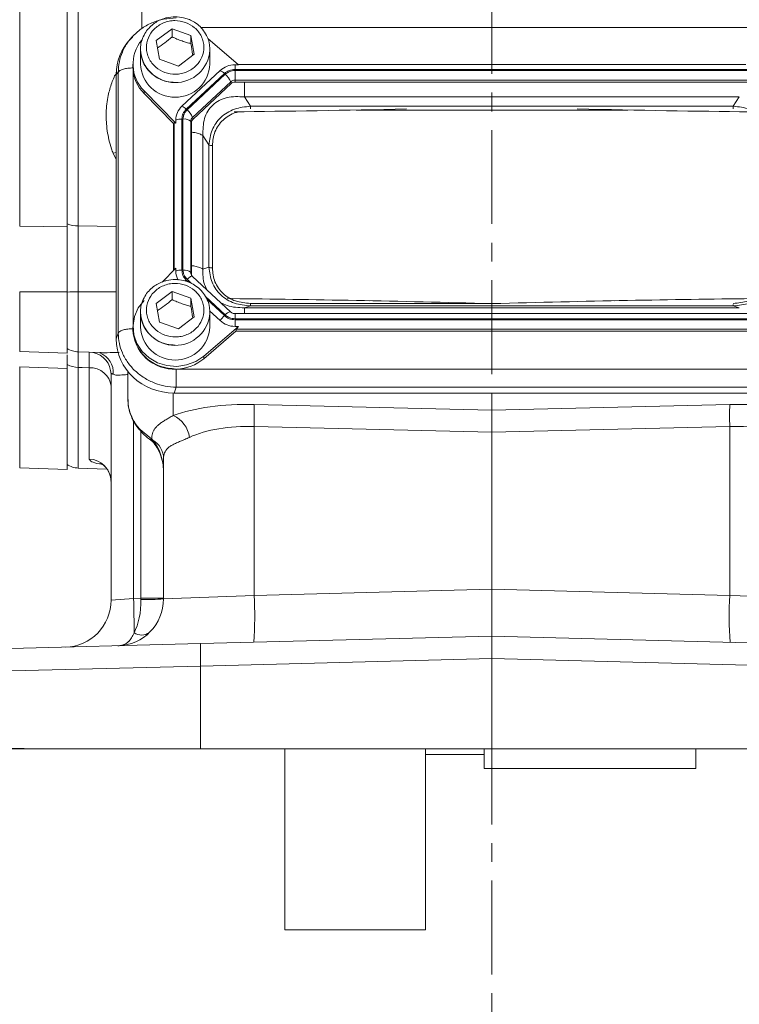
# Model space of a CAD drawing. Header units: inches. Extents: x 0.3 to 33.9, y 0.2 to 21.6.
# Tile 3 of 18: x 6.2 to 10, y 4.9 to 10.1. Entities that reach past the tile are written whole.
import ezdxf

# ---------------------------------------------------------------- set-up
doc = ezdxf.new("R2010")
doc.units = ezdxf.units.IN
doc.header["$MEASUREMENT"] = 0
doc.linetypes.add('CENTERX2', pattern=[0.8, 0.5, -0.1, 0.1, -0.1])
doc.layers.add('SLD-0', color=7, linetype='Continuous', lineweight=15)
doc.styles.add('SLDTEXTSTYLE0', font='TXT', dxfattribs={"width": 0.75})
doc.dimstyles.new('SLDDIMSTYLE0', dxfattribs={"dimtxt": 0.25, "dimasz": 0.13, "dimexe": 0, "dimexo": 0.0625, "dimgap": 0.0625, "dimtad": 0, "dimtih": 1, "dimtoh": 1, "dimrnd": 1e-09, "dimzin": 12, "dimdsep": 46, "dimtxsty": 'SLDTEXTSTYLE0', "dimsah": 1, "dimcen": 0.09, "dimadec": 0, "dimazin": 3, "dimtfac": 1, "dimtofl": 0, "dimtmove": 0, "dimatfit": 3, "dimfxl": 1, "dimfrac": 2, "dimtolj": 1, "dimtzin": 12, "dimarcsym": 0})

# ---------------------------------------------------------------- blocks, each defined once
blk = doc.blocks.new('_D_10')
at = {"layer": 'SLD-0'}
for p, q in [((4.8015, 12.482), (3.9208, 12.482)), ((4.0458, 12.482), (4.0458, 9.766)), ((3.5667, 9.392), (3.5159, 9.392)), ((3.5159, 9.392), (3.5159, 8.9951)), ((4.5249, 9.392), (4.5757, 9.392)), ((4.5757, 9.392), (4.5757, 8.9951)), ((3.5159, 8.9951), (3.5667, 8.9951)), ((4.5757, 8.9951), (4.5249, 8.9951)), ((4.0458, 6.2283), (4.0458, 8.9443)), ((7.1159, 6.2283), (3.9208, 6.2283))]:
    blk.add_line(p, q, dxfattribs=at)
for points in [[(4.0458, 12.482), (4.0258, 12.352), (4.0658, 12.352)], [(4.0458, 6.2283), (4.0658, 6.3583), (4.0258, 6.3583)]]:
    blk.add_solid(points, dxfattribs=at)
at = {"layer": 'SLD-0', "char_height": 0.25, "attachment_point": 1, "style": 'SLDTEXTSTYLE0'}
for s, insert in [('6.25', (3.621, 9.765, -0.8581)), ('158.8', (3.6302, 9.3174, -0.8581))]:
    blk.add_mtext(s, dxfattribs=dict(at, insert=insert))
blk = doc.blocks.new('_D_11')
at = {"layer": 'SLD-0'}
for p, q in [((8.6682, 13.8079), (2.5035, 13.8079)), ((2.6285, 13.8079), (2.6285, 10.429)), ((2.1494, 10.0549), (2.0986, 10.0549)), ((2.0986, 10.0549), (2.0986, 9.6581)), ((3.1076, 10.0549), (3.1583, 10.0549)), ((3.1583, 10.0549), (3.1583, 9.6581)), ((2.0986, 9.6581), (2.1494, 9.6581)), ((3.1583, 9.6581), (3.1076, 9.6581)), ((2.6285, 6.2283), (2.6285, 9.6073)), ((7.1159, 6.2283), (2.5035, 6.2283))]:
    blk.add_line(p, q, dxfattribs=at)
for points in [[(2.6285, 13.8079), (2.6085, 13.6779), (2.6485, 13.6779)], [(2.6285, 6.2283), (2.6485, 6.3583), (2.6085, 6.3583)]]:
    blk.add_solid(points, dxfattribs=at)
at = {"layer": 'SLD-0', "char_height": 0.25, "attachment_point": 1, "style": 'SLDTEXTSTYLE0'}
for s, insert in [('7.58', (2.2036, 10.428, -0.8581)), ('192.5', (2.2128, 9.9803, -0.8581))]:
    blk.add_mtext(s, dxfattribs=dict(at, insert=insert))

msp = doc.modelspace()

# ---------------------------------------------------------------- linework, layer by layer
at = {"color": 7, "linetype": 'Continuous', "lineweight": 15}
for p, q in [((6.2016, 9.014), (6.2016, 12.4423)), ((6.4537, 9.0113), (6.4537, 12.445)), ((6.514, 9.0151), (6.514, 12.4408)), ((6.8071, 10.0276), (6.802, 10.0217)), ((6.9294, 10.0029), (7.0133, 10.0663)), ((7.0133, 10.0663), (7.1141, 10.0302)), ((7.0133, 10.0233), (7.0133, 10.0663)), ((7.1141, 10.0302), (7.131, 9.9306)), ((7.1141, 10.0302), (7.1141, 9.9872)), ((6.8009, 10.0226), (6.7895, 10.0101)), ((6.9463, 9.9033), (6.9294, 10.0029)), ((7.3668, 9.8741), (7.2036, 10.0137)), ((6.8452, 9.9553), (6.8456, 9.9666)), ((6.8452, 9.9553), (6.8452, 9.8771)), ((7.131, 9.9306), (7.0471, 9.8671)), ((7.2152, 9.8771), (7.2152, 9.9553)), ((7.2152, 9.9553), (7.2152, 9.9513)), ((6.8052, 9.8771), (6.8052, 9.8628)), ((7.0471, 9.8671), (6.9463, 9.9033)), ((7.3668, 9.8741), (7.349, 9.8741)), ((7.349, 9.8494), (7.349, 9.8741)), ((10.0713, 9.8764), (7.3641, 9.8764)), ((6.7162, 9.8224), (6.7266, 9.8339)), ((6.7162, 9.8224), (6.7162, 8.4132)), ((6.7266, 9.8339), (6.7266, 8.444)), ((6.8052, 9.8628), (6.8053, 9.8575)), ((7.2696, 9.8434), (7.0664, 9.6536)), ((7.2924, 9.8275), (7.0891, 9.6377)), ((7.2967, 9.8235), (7.0934, 9.6337)), ((10.0864, 9.8494), (7.349, 9.8494)), ((10.0864, 9.8437), (7.349, 9.8437)), ((7.349, 9.8437), (7.349, 9.7927)), ((7.326, 9.7837), (7.1227, 9.594)), ((7.3285, 9.7741), (7.1252, 9.5843)), ((7.3285, 9.7741), (7.326, 9.7837)), ((10.0864, 9.7927), (7.349, 9.7927)), ((7.349, 9.782), (7.349, 9.7927)), ((10.0864, 9.782), (7.349, 9.782)), ((6.8643, 9.7352), (7.0335, 9.5629)), ((6.8643, 9.7352), (6.8643, 9.7209)), ((7.0207, 9.5616), (6.8643, 9.7209)), ((7.4312, 9.6532), (7.3991, 9.7031)), ((10.0363, 9.7031), (7.3991, 9.7031)), ((10.0043, 9.6532), (10.0363, 9.7031)), ((10.0043, 9.6532), (7.4312, 9.6532)), ((7.0207, 9.5616), (7.0243, 9.5652)), ((7.0207, 9.5616), (7.0207, 8.778)), ((7.0335, 9.5629), (7.0335, 9.5795)), ((7.0657, 9.5849), (7.0657, 8.7797)), ((7.0718, 9.5849), (7.0718, 8.7797)), ((7.1131, 9.5725), (7.1131, 8.7673)), ((7.1167, 9.5652), (7.1131, 9.5725)), ((7.1167, 9.5652), (7.1167, 8.76)), ((7.1252, 9.5843), (7.1227, 9.594)), ((7.1783, 9.4969), (7.1783, 8.7853)), ((7.2103, 9.4471), (7.1783, 9.4969)), ((7.2103, 9.4471), (7.2103, 8.7954)), ((7.2285, 9.4433), (7.2285, 8.7916)), ((6.2016, 9.014), (6.4537, 9.0113)), ((7.0335, 8.791), (6.96, 8.7161)), ((7.0335, 8.791), (7.0335, 8.7744)), ((7.1167, 8.76), (7.1131, 8.7673)), ((7.2103, 8.7954), (7.1783, 8.7853)), ((7.3254, 8.5568), (7.1221, 8.7466)), ((6.2016, 8.6648), (6.4537, 8.6647)), ((6.4537, 8.3379), (6.4537, 8.6647)), ((6.9294, 8.6025), (7.0133, 8.6659)), ((7.0133, 8.6659), (7.1141, 8.6298)), ((7.0133, 8.6229), (7.0133, 8.6659)), ((7.1141, 8.6298), (7.131, 8.5302)), ((7.1141, 8.6298), (7.1141, 8.5868)), ((7.307, 8.6311), (7.3357, 8.6279)), ((8.0642, 8.6167), (8.0356, 8.6173)), ((9.4008, 8.6173), (9.3722, 8.6167)), ((6.8452, 8.5549), (6.8456, 8.5662)), ((6.8452, 8.5549), (6.8452, 8.4768)), ((6.9463, 8.5029), (6.9294, 8.6025)), ((7.2138, 8.5626), (7.2696, 8.5105)), ((7.2152, 8.4768), (7.2152, 8.5549)), ((7.2152, 8.5549), (7.2152, 8.5509)), ((7.4312, 8.5892), (7.3991, 8.5792)), ((7.3991, 8.5792), (10.0363, 8.5792)), ((7.4312, 8.5892), (10.0043, 8.5892)), ((10.0363, 8.5792), (10.0043, 8.5892)), ((7.0471, 8.4668), (6.9463, 8.5029)), ((7.131, 8.5302), (7.0471, 8.4668)), ((10.0864, 8.5479), (7.349, 8.5479)), ((7.349, 8.5479), (7.349, 8.5478)), ((7.349, 8.5209), (10.0864, 8.5209)), ((7.349, 8.5152), (10.0864, 8.5152)), ((7.349, 8.4798), (7.349, 8.5152)), ((6.8052, 8.4768), (6.8052, 8.4624)), ((7.1822, 8.3219), (7.3668, 8.4798)), ((7.3529, 8.4536), (7.1822, 8.3076)), ((7.3668, 8.4798), (7.349, 8.4798)), ((7.3529, 8.4536), (7.3568, 8.4642)), ((7.3529, 8.4536), (10.0825, 8.4536)), ((7.3568, 8.4642), (10.0786, 8.4642)), ((6.7162, 8.4132), (6.7266, 8.444)), ((6.2016, 8.3467), (6.4537, 8.3379)), ((6.514, 8.3439), (6.6308, 8.3398)), ((7.1822, 8.3219), (7.1822, 8.3076)), ((6.2016, 8.2636), (6.4537, 8.2547)), ((6.4537, 8.2547), (6.4537, 8.2767)), ((6.4537, 7.7171), (6.4537, 8.2547)), ((6.5724, 8.2593), (6.5724, 7.7725)), ((7.0392, 8.2525), (10.3963, 8.2525)), ((6.6882, 8.2246), (6.6882, 7.02)), ((6.7782, 8.2386), (6.7782, 8.2311)), ((6.7782, 8.2311), (6.7782, 8.0909)), ((7.0254, 8.1245), (7.0358, 8.1553)), ((7.0358, 8.1553), (10.3996, 8.1553)), ((7.0254, 8.1245), (10.41, 8.1245)), ((8.7182, 8.1217), (8.7182, 8.1245)), ((8.7182, 8.0328), (8.7182, 8.1217)), ((8.7182, 8.0328), (7.4508, 8.0632)), ((9.9857, 8.0632), (8.7182, 8.0328)), ((8.7182, 8.0328), (8.7182, 7.9162)), ((6.9049, 7.8787), (6.8432, 7.9302)), ((7.4508, 7.9466), (8.7182, 7.9162)), ((7.4508, 7.0463), (7.4508, 7.9466)), ((8.7182, 7.9162), (9.9857, 7.9466)), ((9.9857, 7.9466), (9.9857, 7.0463)), ((6.8929, 7.8789), (6.9004, 7.8736)), ((6.9102, 7.8735), (6.9049, 7.8787)), ((8.7182, 7.0794), (8.7182, 7.9162)), ((6.9682, 7.775), (6.9682, 7.0273)), ((6.2016, 7.7259), (6.4537, 7.7171)), ((6.514, 7.7249), (6.6665, 7.7196)), ((7.4508, 7.0463), (6.9682, 7.0273)), ((8.7182, 7.0794), (7.4508, 7.0463)), ((8.7182, 7.0794), (8.7182, 6.8296)), ((9.9857, 7.0463), (8.7182, 7.0794)), ((10.4682, 7.0273), (9.9857, 7.0463)), ((6.8088, 7.0294), (6.6882, 7.02)), ((6.8476, 7.0305), (6.8088, 7.0294)), ((6.9682, 7.0305), (6.8476, 7.0305)), ((8.7182, 6.8296), (7.1659, 6.7889)), ((10.2706, 6.7889), (8.7182, 6.8296)), ((8.7182, 6.7096), (8.7182, 6.8296)), ((7.1659, 6.7889), (5.3351, 6.741)), ((5.2182, 6.621), (7.1659, 6.669)), ((7.1659, 6.669), (8.7182, 6.7096)), ((7.1659, 6.2283), (7.1659, 6.669)), ((8.7182, 6.7096), (10.2706, 6.669)), ((8.7182, 6.7096), (8.7182, 6.2283)), ((6.2948, 6.2283), (5.2182, 6.2548)), ((7.1659, 6.2283), (6.2948, 6.2283)), ((8.7182, 6.2283), (7.1659, 6.2283)), ((7.6142, 6.2283), (7.6142, 5.2633)), ((8.3642, 6.2283), (8.3642, 5.2633)), ((8.3642, 6.1983), (8.6762, 6.1983)), ((8.6762, 6.2283), (8.6762, 6.1228)), ((10.2706, 6.2283), (8.7182, 6.2283)), ((9.8042, 6.2283), (9.8042, 6.1228)), ((8.6762, 6.1228), (9.8042, 6.1228)), ((7.6142, 5.2633), (8.3642, 5.2633))]:
    msp.add_line(p, q, dxfattribs=at)
at = {"color": 8, "linetype": 'Continuous', "lineweight": 15}
for p, q in [((6.8524, 11.5589), (6.8524, 10.067)), ((10.2688, 10.0727), (7.1659, 10.0727)), ((6.8054, 9.8544), (6.8054, 8.4851)), ((9.4421, 9.6325), (7.9944, 9.6325)), ((7.0243, 9.5652), (7.0243, 8.7816)), ((6.6992, 9.4029), (6.7162, 9.4071)), ((6.6992, 9.4029), (6.7162, 9.3696)), ((6.7162, 9.0129), (6.514, 9.0151)), ((7.0891, 8.7269), (7.1, 8.7168)), ((7.0934, 8.7309), (7.1174, 8.7086)), ((6.2016, 8.3467), (6.2016, 8.6648)), ((6.514, 8.6649), (6.7162, 8.6649)), ((6.514, 8.3439), (6.514, 8.6649)), ((7.1902, 8.6406), (7.2967, 8.5412)), ((7.2005, 8.6229), (7.2924, 8.5371)), ((7.4312, 8.6024), (8.6689, 8.6024)), ((8.676, 8.6024), (8.7604, 8.6024)), ((7.349, 8.5478), (7.349, 8.5209)), ((6.2016, 7.7259), (6.2016, 8.2636)), ((6.514, 7.7249), (6.514, 8.2613)), ((7.0195, 8.0048), (7.0195, 8.1245)), ((8.5797, 8.1245), (8.7182, 8.1217)), ((8.7182, 8.1217), (8.8567, 8.1245)), ((6.8088, 7.0294), (6.8088, 7.9742)), ((6.8476, 7.9203), (6.8476, 7.0305))]:
    msp.add_line(p, q, dxfattribs=at)
at = {"color": 8, "linetype": 'Continuous', "lineweight": 15, "flags": 128}
for points in [[(7.084, 8.7219), (7.0859, 8.7238), (7.0891, 8.7269)], [(7.1221, 8.7466), (7.1213, 8.7471), (7.1191, 8.7474), (7.1162, 8.7468), (7.1125, 8.7452), (7.1083, 8.7428), (7.1036, 8.7395), (7.0986, 8.7355), (7.0934, 8.7309)], [(6.8432, 7.9302), (6.8411, 7.9279), (6.8409, 7.9275)], [(6.9049, 7.8787), (6.8981, 7.8777), (6.8931, 7.8794)]]:
    msp.add_lwpolyline(points, dxfattribs=at)
at = {"color": 7, "linetype": 'Continuous', "lineweight": 15, "flags": 128}
for points in [[(6.8643, 8.6187), (6.8335, 8.5787), (6.8135, 8.5332), (6.8054, 8.4845), (6.8096, 8.4354), (6.826, 8.3886), (6.8536, 8.3467), (6.8909, 8.3118), (6.9358, 8.2861), (6.9859, 8.2708), (7.0385, 8.2668), (7.0906, 8.2744), (7.1394, 8.2931), (7.1822, 8.3219)], [(6.514, 8.2613), (6.534, 8.2606), (6.5724, 8.2593)]]:
    msp.add_lwpolyline(points, dxfattribs=at)
at = {"color": 7, "linetype": 'Continuous', "lineweight": 15}
for centre, radius, start, end in [((7.0058, 9.877), 0.2003, 139.9835, 225.0625), ((7.0302, 9.8859), 0.1852, 182.7192, 357.2808), ((7.3484, 9.7577), 0.1163, 89.6933, 132.5899), ((7.0083, 9.8642), 0.2031, 182.7504, 224.87), ((7.2396, 9.776), 0.0737, 44.2745, 65.9509), ((7.2261, 9.7409), 0.1086, 23.2239, 49.4763), ((7.3488, 9.7589), 0.0338, 89.6933, 132.5899), ((7.3488, 9.752), 0.0301, 89.6933, 132.5899), ((7.1349, 9.5789), 0.1014, 132.5248, 179.6232), ((7.0363, 9.5863), 0.0737, 44.2745, 65.9509), ((7.0228, 9.5511), 0.1086, 23.2239, 49.4763), ((7.0635, 9.4986), 0.0863, 88.5951, 110.3768), ((7.0788, 9.5334), 0.052, 48.737, 97.7903), ((7.1426, 9.5723), 0.0294, 132.5248, 179.6232), ((7.1429, 9.565), 0.0262, 132.5248, 179.6232), ((6.5165, 9.2044), 0.1893, 250.6431, 269.2618), ((7.0635, 8.6935), 0.0863, 88.5951, 110.3768), ((7.1327, 8.7745), 0.0992, 180.0877, 208.5783), ((7.0788, 8.7282), 0.052, 48.737, 97.7903), ((7.1424, 8.7601), 0.0257, 180.1062, 209.1037), ((6.5157, 7.878), 0.7869, 90.1194, 94.5154), ((7.3948, 8.4265), 0.1508, 132.809, 146.1442), ((7.3484, 8.5962), 0.1163, 227.4101, 270.3067), ((7.0233, 8.4703), 0.2182, 182.0659, 273.2963), ((7.0302, 8.4855), 0.1852, 182.7192, 357.2808), ((6.5182, 8.4638), 0.12, 237.4864, 268), ((7.0315, 8.4859), 0.2335, 271.8765, 310.1965), ((6.5174, 8.4003), 0.139, 242.7511, 268.6215), ((6.5788, 8.1494), 0.11, 5.9045, 93.3203), ((5.7208, 8.0049), 1.731, 358.0694, 1.9306), ((11.7156, 8.0049), 1.731, 178.0694, 181.9306), ((6.9571, 7.8685), 0.15, 7.5632, 65.4088), ((6.8531, 7.7735), 0.1152, 0.7255, 60.28), ((6.5693, 7.6536), 0.1189, 0.459, 88.4952), ((6.5182, 7.8448), 0.12, 237.4864, 268), ((5.6572, 6.9369), 1.7969, 355.5123, 3.4878), ((11.7792, 6.9369), 1.7969, 176.5122, 184.4877), ((6.4382, 7.02), 0.25, 271.5, 0), ((6.7182, 7.0273), 0.25, 271.5, 0), ((1.6043, 6.881), 5.2066, 359.6169, 1.6338), ((6.8771, 8.2043), 1.1805, 268.5721, 274.4279), ((6.8502, 6.9084), 0.0736, 237.6844, 305.3156), ((8.3124, 6.729), 1.1481, 177.0055, 182.9945)]:
    msp.add_arc(centre, radius, start, end, dxfattribs=at)
at = {"color": 8, "linetype": 'Continuous', "lineweight": 15}
for centre, radius, start, end in [((7.0303, 9.9642), 0.1853, 182.7629, 356.0099), ((7.1419, 8.7674), 0.0288, 180.0913, 209.3212), ((7.0303, 8.5638), 0.1853, 182.7629, 356.0099), ((7.3295, 8.5171), 0.0407, 97.5124, 143.8074), ((6.569, 8.2241), 0.1192, 0.2491, 79.2116), ((6.5893, 8.2347), 0.111, 354.7433, 69.1359), ((6.9059, 7.8855), 0.0127, 233.206, 289.3452)]:
    msp.add_arc(centre, radius, start, end, dxfattribs=at)
at = {"color": 7, "linetype": 'Continuous', "lineweight": 15}
for centre, major_axis, ratio, start_param, end_param in [((7.0351, 9.8135), (0.313, -0.0656), 0.927683, 2.642019, 3.333612), ((9.293, 9.7793), (3.4384, 0.1121), 0.032567, 4.108741, 4.407208), ((8.1434, 9.7793), (3.4384, -0.1121), 0.032567, 5.01757, 5.315642), ((7.0657, 9.5204), (-0.0413, 0.0448), 0.170211, 5.767586, 6.291275), ((9.293, 8.472), (3.4384, -0.1121), 0.032567, 1.739821, 2.177444), ((8.1434, 8.472), (3.4384, 0.1121), 0.032567, 0.964148, 1.401772), ((7.4019, 8.5002), (0.0452, 0.0412), 0.184584, 2.276832, 2.800522), ((7.0351, 8.4222), (0.313, 0.0656), 0.927683, 2.949574, 4.490212), ((7.4726, 7.8226), (0.6249, -0.0274), 0.383235, 1.622509, 2.398549), ((9.9638, 7.8226), (0.6249, 0.0274), 0.383235, 0.743044, 1.519084), ((7.4682, 7.706), (0.4998, -0.0303), 0.478472, 1.634733, 2.410774), ((9.9682, 7.706), (0.4998, 0.0303), 0.478472, 0.730819, 1.506859), ((6.8432, 7.7008), (0, 0.2045), 0.611254, 4.712389, 5.718047), ((6.7182, 7.0273), (-0.0065, 0.2499), 0.517444, 3.888295, 4.686209), ((6.8432, 7.0306), (-0.0033, 0.25), 0.017441, 4.686437, 4.711704)]:
    msp.add_ellipse(centre, major_axis=major_axis, ratio=ratio, start_param=start_param, end_param=end_param, dxfattribs=at)
for points, knots in [([(7.0302, 10.1301), (7.015, 10.1291), (6.9937, 10.1278), (6.9636, 10.1189), (6.9391, 10.1084), (6.9124, 10.0913), (6.8879, 10.0686), (6.8669, 10.0403), (6.8526, 10.0068), (6.8453, 9.9814), (6.8459, 9.9678), (6.8459, 9.9668)], [0, 0, 0, 0, 0.164505, 0.230487, 0.340119, 0.454517, 0.578027, 0.708405, 0.845356, 0.989234, 1, 1, 1, 1]), ([(7.2142, 9.9513), (7.2143, 9.9613), (7.2145, 9.9855), (7.203, 10.0215), (7.1829, 10.0565), (7.1568, 10.0845), (7.1282, 10.1047), (7.1006, 10.1176), (7.0689, 10.1276), (7.0453, 10.1291), (7.0302, 10.1301)], [0, 0, 0, 0, 0.106185, 0.259605, 0.396997, 0.531715, 0.658742, 0.759341, 0.845825, 1, 1, 1, 1]), ([(7.0358, 10.1238), (7.0131, 10.1226), (6.9682, 10.1201), (6.9047, 10.0988), (6.847, 10.0674), (6.8162, 10.0375), (6.8008, 10.0226)], [0, 0, 0, 0, 0.257168, 0.507045, 0.753763, 1, 1, 1, 1]), ([(7.085, 10.1001), (7.1023, 10.0919), (7.1288, 10.0792), (7.1552, 10.0507), (7.171, 10.0253), (7.1808, 9.9972), (7.1852, 9.96), (7.1765, 9.9143), (7.1502, 9.8749), (7.1202, 9.85), (7.0929, 9.8353), (7.0629, 9.8262), (7.023, 9.822), (6.9741, 9.8302), (6.9318, 9.8547), (6.9052, 9.8827), (6.8894, 9.9082), (6.8797, 9.9362), (6.8752, 9.9734), (6.8839, 10.0191), (6.9102, 10.0586), (6.9402, 10.0835), (6.9675, 10.0982), (6.9975, 10.1072), (7.0376, 10.1119), (7.0663, 10.1047), (7.085, 10.1001)], [0, 0, 0, 0, 0.059864, 0.09209, 0.125, 0.15791, 0.190136, 0.25, 0.309864, 0.34209, 0.375, 0.40791, 0.440136, 0.5, 0.559864, 0.59209, 0.625, 0.65791, 0.690136, 0.75, 0.809864, 0.84209, 0.875, 0.90791, 0.940136, 1, 1, 1, 1]), ([(6.9359, 9.9644), (6.9487, 9.9727), (6.9746, 9.9897), (7.0003, 10.012), (7.0133, 10.0233)], [0, 0, 0, 0, 0.495552, 1, 1, 1, 1]), ([(7.0133, 10.0233), (7.0221, 10.0193), (7.0398, 10.0112), (7.066, 10.0012), (7.091, 9.9931), (7.1064, 9.9892), (7.1141, 9.9872)], [0, 0, 0, 0, 0.264614, 0.534966, 0.765352, 1, 1, 1, 1]), ([(7.1141, 9.9872), (7.1172, 9.9674), (7.1205, 9.9455), (7.1239, 9.9272), (7.1242, 9.9254)], [0, 0, 0, 0, 0.901196, 1, 1, 1, 1]), ([(6.8459, 9.9668), (6.8458, 9.9543), (6.8454, 9.9275), (6.8573, 9.889), (6.8775, 9.8541), (6.9036, 9.826), (6.9322, 9.8058), (6.9598, 9.7929), (6.9916, 9.7829), (7.0151, 9.7814), (7.0302, 9.7804)], [0, 0, 0, 0, 0.129914, 0.279262, 0.413006, 0.544147, 0.667802, 0.76573, 0.849918, 1, 1, 1, 1]), ([(7.3991, 9.7031), (7.3677, 9.7047), (7.3211, 9.7071), (7.2646, 9.6858), (7.2294, 9.6612), (7.2026, 9.6279), (7.1781, 9.5736), (7.1782, 9.5278), (7.1783, 9.4969)], [0, 0, 0, 0, 0.257397, 0.381602, 0.5, 0.618394, 0.742603, 1, 1, 1, 1]), ([(7.4312, 9.6532), (7.4022, 9.6501), (7.3584, 9.6453), (7.3065, 9.6198), (7.2725, 9.5942), (7.2452, 9.5625), (7.2181, 9.5143), (7.2134, 9.4739), (7.2103, 9.4471)], [0, 0, 0, 0, 0.248977, 0.376059, 0.5, 0.623945, 0.751023, 1, 1, 1, 1]), ([(10.2251, 9.4471), (10.222, 9.4739), (10.2173, 9.5143), (10.1902, 9.5625), (10.1629, 9.5942), (10.1289, 9.6198), (10.077, 9.6453), (10.0332, 9.6501), (10.0043, 9.6532)], [0, 0, 0, 0, 0.248977, 0.376059, 0.5, 0.623945, 0.751023, 1, 1, 1, 1]), ([(6.4537, 8.6647), (6.4537, 8.6727), (6.4537, 8.6928), (6.4537, 8.7253), (6.4537, 8.76), (6.4537, 8.7962), (6.4537, 8.827), (6.4537, 8.8645), (6.4537, 8.895), (6.4537, 8.9257), (6.4537, 8.9509), (6.4537, 8.9802), (6.4537, 9.0009), (6.4537, 9.0113)], [0, 0, 0, 0, 0.066317, 0.166294, 0.266908, 0.35175, 0.465352, 0.523223, 0.668667, 0.727937, 0.795522, 0.897423, 1, 1, 1, 1]), ([(6.514, 8.6649), (6.5139, 8.6951), (6.5138, 8.7564), (6.5137, 8.8475), (6.5138, 8.9361), (6.5139, 8.9884), (6.514, 9.0151)], [0, 0, 0, 0, 0.245724, 0.500002, 0.745724, 1, 1, 1, 1]), ([(7.2103, 8.7954), (7.2134, 8.768), (7.2181, 8.7268), (7.2452, 8.6781), (7.2725, 8.6462), (7.3065, 8.6208), (7.3584, 8.5957), (7.4022, 8.5918), (7.4312, 8.5892)], [0, 0, 0, 0, 0.248977, 0.376059, 0.5, 0.623945, 0.751023, 1, 1, 1, 1]), ([(7.2285, 8.7916), (7.2309, 8.7664), (7.2346, 8.7286), (7.259, 8.6836), (7.2841, 8.6543), (7.3155, 8.6308), (7.3637, 8.608), (7.4042, 8.6047), (7.4312, 8.6024)], [0, 0, 0, 0, 0.250062, 0.376147, 0.5, 0.62379, 0.749938, 1, 1, 1, 1]), ([(10.0043, 8.5892), (10.0332, 8.5918), (10.077, 8.5957), (10.1289, 8.6208), (10.1629, 8.6462), (10.1902, 8.6781), (10.2173, 8.7268), (10.222, 8.768), (10.2251, 8.7954)], [0, 0, 0, 0, 0.248977, 0.376059, 0.5, 0.623945, 0.751023, 1, 1, 1, 1]), ([(10.0043, 8.6024), (10.0312, 8.6047), (10.0717, 8.608), (10.12, 8.6308), (10.1514, 8.6543), (10.1764, 8.6836), (10.2009, 8.7286), (10.2045, 8.7664), (10.2069, 8.7916)], [0, 0, 0, 0, 0.250062, 0.376147, 0.5, 0.62379, 0.749938, 1, 1, 1, 1]), ([(7.0302, 8.7297), (7.015, 8.7287), (6.9937, 8.7274), (6.9636, 8.7185), (6.9391, 8.708), (6.9124, 8.6909), (6.8879, 8.6683), (6.8669, 8.6399), (6.8526, 8.6064), (6.8453, 8.581), (6.8459, 8.5674), (6.8459, 8.5664)], [0, 0, 0, 0, 0.164505, 0.230487, 0.340119, 0.454517, 0.578027, 0.708405, 0.845356, 0.989234, 1, 1, 1, 1]), ([(7.2142, 8.551), (7.2143, 8.5609), (7.2145, 8.5852), (7.203, 8.6212), (7.1829, 8.6561), (7.1568, 8.6841), (7.1282, 8.7043), (7.1006, 8.7172), (7.0689, 8.7272), (7.0453, 8.7287), (7.0302, 8.7297)], [0, 0, 0, 0, 0.106185, 0.259605, 0.396997, 0.531715, 0.658742, 0.759341, 0.845825, 1, 1, 1, 1]), ([(7.085, 8.6997), (7.1023, 8.6915), (7.1288, 8.6788), (7.1552, 8.6503), (7.171, 8.6249), (7.1808, 8.5969), (7.1852, 8.5596), (7.1765, 8.5139), (7.1502, 8.4745), (7.1202, 8.4496), (7.0929, 8.4349), (7.0629, 8.4258), (7.023, 8.4216), (6.9741, 8.4298), (6.9318, 8.4543), (6.9052, 8.4823), (6.8894, 8.5078), (6.8797, 8.5358), (6.8752, 8.5731), (6.8839, 8.6188), (6.9102, 8.6582), (6.9402, 8.6831), (6.9675, 8.6978), (6.9975, 8.7068), (7.0376, 8.7115), (7.0663, 8.7044), (7.085, 8.6997)], [0, 0, 0, 0, 0.059864, 0.09209, 0.125, 0.15791, 0.190136, 0.25, 0.309864, 0.34209, 0.375, 0.40791, 0.440136, 0.5, 0.559864, 0.59209, 0.625, 0.65791, 0.690136, 0.75, 0.809864, 0.84209, 0.875, 0.90791, 0.940136, 1, 1, 1, 1]), ([(6.9359, 8.564), (6.9487, 8.5724), (6.9746, 8.5893), (7.0003, 8.6117), (7.0133, 8.6229)], [0, 0, 0, 0, 0.495552, 1, 1, 1, 1]), ([(7.0133, 8.6229), (7.0221, 8.6189), (7.0398, 8.6108), (7.066, 8.6008), (7.091, 8.5928), (7.1064, 8.5888), (7.1141, 8.5868)], [0, 0, 0, 0, 0.264614, 0.534966, 0.765352, 1, 1, 1, 1]), ([(6.8459, 8.5664), (6.8458, 8.5539), (6.8454, 8.5271), (6.8573, 8.4886), (6.8775, 8.4537), (6.9036, 8.4257), (6.9322, 8.4054), (6.9598, 8.3926), (6.9916, 8.3825), (7.0151, 8.381), (7.0302, 8.38)], [0, 0, 0, 0, 0.129914, 0.279262, 0.413006, 0.544147, 0.667802, 0.76573, 0.849918, 1, 1, 1, 1]), ([(7.1141, 8.5868), (7.1172, 8.567), (7.1205, 8.5451), (7.1239, 8.5268), (7.1242, 8.525)], [0, 0, 0, 0, 0.9011957, 1, 1, 1, 1]), ([(7.349, 8.5478), (7.3467, 8.5479), (7.342, 8.5482), (7.3354, 8.5502), (7.3293, 8.5532), (7.3259, 8.556), (7.3242, 8.5575)], [0, 0, 0, 0, 0.252088, 0.50276, 0.752051, 1, 1, 1, 1]), ([(6.8072, 8.4586), (6.81, 8.4345), (6.8144, 8.3958), (6.8417, 8.3484), (6.8712, 8.314), (6.908, 8.2864), (6.9619, 8.2597), (7.0066, 8.2554), (7.0358, 8.2525)], [0, 0, 0, 0, 0.219463, 0.351506, 0.485911, 0.620316, 0.75236, 1, 1, 1, 1]), ([(6.7266, 8.444), (6.7278, 8.4257), (6.7302, 8.3899), (6.7449, 8.3459), (6.7617, 8.3121), (6.783, 8.2786), (6.8161, 8.2408), (6.8649, 8.2035), (6.9192, 8.1767), (6.977, 8.1596), (7.0159, 8.1567), (7.0358, 8.1553)], [0, 0, 0, 0, 0.123096, 0.24092, 0.306486, 0.371549, 0.500085, 0.628624, 0.75908, 0.876905, 1, 1, 1, 1]), ([(6.4537, 8.2547), (6.4537, 8.2614), (6.4537, 8.2726), (6.4537, 8.2884), (6.4537, 8.3012), (6.4537, 8.3127), (6.4537, 8.3219), (6.4537, 8.3265), (6.4537, 8.3288)], [0, 0, 0, 0, 0.200733, 0.334972, 0.537704, 0.689624, 0.842295, 1, 1, 1, 1]), ([(6.5727, 8.3433), (6.5727, 8.3408), (6.5727, 8.3357), (6.5727, 8.323), (6.5726, 8.3062), (6.5725, 8.2853), (6.5724, 8.268), (6.5724, 8.2593)], [0, 0, 0, 0, 0.194312, 0.390223, 0.591225, 0.793998, 1, 1, 1, 1]), ([(6.6882, 8.2246), (6.6885, 8.226), (6.6889, 8.2284), (6.6922, 8.2284), (6.6958, 8.2269), (6.6988, 8.2252), (6.6999, 8.2245)], [0, 0, 0, 0, 0.344259, 0.592577, 0.848776, 1, 1, 1, 1]), ([(6.8432, 7.9302), (6.8365, 7.9381), (6.823, 7.954), (6.8054, 7.9822), (6.7906, 8.0146), (6.7824, 8.0452), (6.7787, 8.0709), (6.7784, 8.0842), (6.7782, 8.0909)], [0, 0, 0, 0, 0.169728, 0.342321, 0.552673, 0.768461, 0.8838, 1, 1, 1, 1]), ([(6.7795, 8.0897), (6.7792, 8.0825), (6.7784, 8.0594), (6.7875, 8.0208), (6.8059, 7.9766), (6.8248, 7.9454), (6.8387, 7.9308), (6.8415, 7.9279)], [0, 0, 0, 0, 0.122612, 0.393726, 0.662907, 0.932135, 1, 1, 1, 1]), ([(7.0195, 8.0048), (7.0125, 8.0009), (6.9985, 7.993), (6.9793, 7.9819), (6.9616, 7.9708), (6.9458, 7.9594), (6.9327, 7.9477), (6.9223, 7.9356), (6.9145, 7.9228), (6.9091, 7.9093), (6.9057, 7.8947), (6.9052, 7.8841), (6.9049, 7.8787)], [0, 0, 0, 0, 0.091496, 0.183366, 0.286839, 0.390711, 0.495688, 0.601017, 0.700077, 0.799416, 0.899576, 1, 1, 1, 1]), ([(6.8415, 7.928), (6.844, 7.9247), (6.8559, 7.9091), (6.8743, 7.8933), (6.89, 7.8819), (6.8932, 7.8796)], [0, 0, 0, 0, 0.173432, 0.828621, 1, 1, 1, 1]), ([(6.8984, 7.8753), (6.9018, 7.8723), (6.9159, 7.8599), (6.9365, 7.8318), (6.9558, 7.7889), (6.9665, 7.7439), (6.9677, 7.7138), (6.9682, 7.7008)], [0, 0, 0, 0, 0.069434, 0.284391, 0.529947, 0.798117, 1, 1, 1, 1]), ([(6.9682, 7.775), (6.9684, 7.7804), (6.9689, 7.7912), (6.9728, 7.8055), (6.9794, 7.8183), (6.989, 7.8297), (7.0016, 7.8399), (7.0175, 7.8493), (7.0365, 7.8583), (7.0579, 7.8675), (7.0809, 7.8771), (7.0975, 7.8845), (7.1057, 7.8882)], [0, 0, 0, 0, 0.0965906, 0.193786, 0.2929406, 0.3927856, 0.4946253, 0.5971245, 0.7015223, 0.8065745, 0.9029912, 1, 1, 1, 1]), ([(6.6322, 7.7492), (6.6321, 7.7493), (6.6319, 7.7494), (6.6408, 7.7452), (6.6553, 7.7343), (6.672, 7.715), (6.6839, 7.6883), (6.6895, 7.6665), (6.688, 7.6554), (6.6879, 7.6548)], [0, 0, 0, 0, 0.088868, 0.237362, 0.396757, 0.578407, 0.778429, 0.986933, 1, 1, 1, 1]), ([(6.7248, 6.7774), (6.7249, 6.7774), (6.725, 6.7774), (6.7252, 6.7774), (6.7254, 6.7774), (6.7259, 6.7774), (6.7267, 6.7775), (6.7283, 6.7775), (6.731, 6.7777), (6.7359, 6.7783), (6.7422, 6.7794), (6.7493, 6.7813), (6.756, 6.7837), (6.7624, 6.7866), (6.7685, 6.79), (6.7743, 6.794), (6.779, 6.7978), (6.7846, 6.8029), (6.7909, 6.8098), (6.7985, 6.8204), (6.8052, 6.8323), (6.809, 6.8416), (6.8108, 6.8462)], [0, 0, 0, 0, 0.003251, 0.003885, 0.004844, 0.008625, 0.015363, 0.027384, 0.048873, 0.087446, 0.157346, 0.222101, 0.287, 0.350359, 0.413859, 0.477791, 0.541872, 0.572845, 0.677787, 0.783427, 0.891314, 1, 1, 1, 1]), ([(6.2948, 6.2283), (6.2249, 6.2283), (6.0901, 6.2283), (5.909, 6.2283), (5.7478, 6.2283), (5.6051, 6.2283), (5.4831, 6.2283), (5.3825, 6.2283), (5.2967, 6.2283), (5.2341, 6.2283), (5.2255, 6.2283), (5.2212, 6.2283)], [0, 0, 0, 0, 0.110367, 0.212962, 0.315885, 0.418482, 0.52113, 0.624104, 0.726755, 0.863377, 1, 1, 1, 1])]:
    msp.add_open_spline(points, degree=3, knots=knots, dxfattribs=at)
at = {"color": 8, "linetype": 'Continuous', "lineweight": 15}
for points, knots in [([(6.802, 10.0217), (6.7937, 10.0128), (6.7716, 9.9891), (6.7482, 9.944), (6.7302, 9.8897), (6.7278, 9.8527), (6.7266, 9.8339)], [0, 0, 0, 0, 0.1728692, 0.4634217, 0.7258428, 1, 1, 1, 1]), ([(6.7188, 9.8349), (6.7137, 9.8259), (6.7033, 9.8073), (6.6875, 9.7659), (6.6739, 9.7184), (6.6654, 9.6653), (6.6626, 9.6267), (6.6623, 9.5953), (6.6634, 9.5631), (6.6675, 9.5224), (6.6767, 9.4739), (6.6878, 9.4341), (6.6964, 9.4107), (6.6992, 9.4029)], [0, 0, 0, 0, 0.06732, 0.138984, 0.290856, 0.393906, 0.498498, 0.551027, 0.606173, 0.716905, 0.829134, 0.942876, 1, 1, 1, 1]), ([(7.3991, 9.7031), (7.3991, 9.7117), (7.3991, 9.729), (7.3991, 9.7567), (7.3991, 9.7746), (7.3991, 9.782)], [0, 0, 0, 0, 0.368964, 0.737928, 1, 1, 1, 1]), ([(7.3622, 9.6213), (7.3588, 9.6208), (7.3421, 9.6186), (7.3157, 9.6034), (7.284, 9.5808), (7.259, 9.5513), (7.2345, 9.5063), (7.2309, 9.4685), (7.2285, 9.4433)], [0, 0, 0, 0, 0.040338, 0.201684, 0.360173, 0.51858, 0.680007, 1, 1, 1, 1]), ([(7.4312, 9.6388), (7.4312, 9.6403), (7.4312, 9.6437), (7.4312, 9.6487), (7.4312, 9.6517), (7.4312, 9.6532)], [0, 0, 0, 0, 0.289894, 0.644947, 1, 1, 1, 1]), ([(10.0043, 9.6388), (10.0043, 9.6403), (10.0043, 9.6437), (10.0043, 9.6487), (10.0043, 9.6517), (10.0043, 9.6532)], [0, 0, 0, 0, 0.2898939, 0.644947, 1, 1, 1, 1]), ([(7.1783, 9.4969), (7.1723, 9.5), (7.1604, 9.5061), (7.1385, 9.5124), (7.1227, 9.5145), (7.1167, 9.5152)], [0, 0, 0, 0, 0.383142, 0.766285, 1, 1, 1, 1]), ([(7.1783, 8.7853), (7.1723, 8.7884), (7.1604, 8.7946), (7.1385, 8.8008), (7.1227, 8.8029), (7.1167, 8.8037)], [0, 0, 0, 0, 0.383142, 0.766285, 1, 1, 1, 1]), ([(7.1783, 8.7853), (7.1776, 8.7573), (7.1766, 8.7186), (7.1955, 8.683), (7.2008, 8.6731)], [0, 0, 0, 0, 0.723141, 1, 1, 1, 1]), ([(7.2735, 8.6052), (7.2844, 8.6001), (7.3235, 8.5814), (7.3674, 8.5801), (7.3991, 8.5792)], [0, 0, 0, 0, 0.276861, 1, 1, 1, 1]), ([(7.3991, 8.5792), (7.3991, 8.5767), (7.3991, 8.5716), (7.3991, 8.5597), (7.3991, 8.5499), (7.3991, 8.5479)], [0, 0, 0, 0, 0.441544, 0.883087, 1, 1, 1, 1]), ([(10.0043, 8.5892), (10.0043, 8.5896), (10.0043, 8.5905), (10.0043, 8.5932), (10.0043, 8.5957), (10.0043, 8.5969)], [0, 0, 0, 0, 0.355053, 0.710106, 1, 1, 1, 1]), ([(6.514, 8.2613), (6.514, 8.2696), (6.5139, 8.2861), (6.5138, 8.3067), (6.5137, 8.3241), (6.5137, 8.3367), (6.5137, 8.3437), (6.5137, 8.3453), (6.5137, 8.3453)], [0, 0, 0, 0, 0.194812, 0.391233, 0.592782, 0.796115, 0.990925, 1, 1, 1, 1]), ([(6.7316, 8.3407), (6.7215, 8.3407), (6.6884, 8.3406), (6.6523, 8.3383), (6.6335, 8.3401), (6.6308, 8.3404)], [0, 0, 0, 0, 0.273288, 0.893506, 1, 1, 1, 1]), ([(6.6999, 8.2245), (6.7057, 8.2224), (6.7122, 8.2199), (6.7303, 8.2196), (6.7487, 8.2218), (6.7699, 8.2227), (6.7782, 8.2231)], [0, 0, 0, 0, 0.340009, 0.380694, 0.758306, 1, 1, 1, 1]), ([(6.5724, 7.7725), (6.5755, 7.7678), (6.5818, 7.7583), (6.6078, 7.7497), (6.6302, 7.7467), (6.6317, 7.7465)], [0, 0, 0, 0, 0.4808658, 0.9659357, 1, 1, 1, 1])]:
    msp.add_open_spline(points, degree=3, knots=knots, dxfattribs=at)
at = {"color": 7, "linetype": 'Continuous', "lineweight": 15}
for points in [[(6.8053, 9.8575), (6.796, 9.8572), (6.7774, 9.8565), (6.753, 9.8512), (6.7342, 9.8435), (6.7292, 9.8371), (6.7266, 9.8339)], [(7.2924, 9.8275), (7.3007, 9.8338), (7.3172, 9.8464), (7.3384, 9.8484), (7.349, 9.8494)], [(7.2967, 9.8235), (7.3043, 9.8293), (7.3196, 9.8409), (7.3392, 9.8428), (7.349, 9.8437)], [(7.0657, 9.5849), (7.0667, 9.5948), (7.0689, 9.6146), (7.0824, 9.63), (7.0891, 9.6377)], [(7.0718, 9.5849), (7.0728, 9.594), (7.0748, 9.6123), (7.0872, 9.6266), (7.0934, 9.6337)], [(7.2285, 9.4433), (7.2267, 9.4434), (7.223, 9.4435), (7.2179, 9.4443), (7.2134, 9.4454), (7.2114, 9.4465), (7.2103, 9.4471)], [(7.0891, 8.7269), (7.0824, 8.7346), (7.0689, 8.7501), (7.0667, 8.7698), (7.0657, 8.7797)], [(7.0934, 8.7309), (7.0872, 8.7381), (7.0748, 8.7523), (7.0728, 8.7706), (7.0718, 8.7797)], [(7.2285, 8.7916), (7.2267, 8.7916), (7.223, 8.7917), (7.2179, 8.7925), (7.2134, 8.7937), (7.2114, 8.7948), (7.2103, 8.7954)], [(7.4312, 8.6024), (7.4312, 8.6007), (7.4312, 8.5974), (7.4312, 8.5934), (7.4312, 8.5905), (7.4312, 8.5896), (7.4312, 8.5892)], [(7.349, 8.5152), (7.3384, 8.5162), (7.3172, 8.5183), (7.3007, 8.5308), (7.2924, 8.5371)], [(7.349, 8.5209), (7.3392, 8.5219), (7.3196, 8.5238), (7.3043, 8.5354), (7.2967, 8.5412)], [(6.7266, 8.444), (6.7292, 8.4472), (6.7342, 8.4537), (6.753, 8.4614), (6.7774, 8.4666), (6.796, 8.4673), (6.8053, 8.4677)], [(7.0358, 8.2524), (7.0358, 8.2434), (7.0358, 8.2253), (7.0358, 8.1973), (7.0358, 8.1721), (7.0358, 8.1609), (7.0358, 8.1553)]]:
    msp.add_open_spline(points, degree=3, dxfattribs=at)
at = {"layer": 'SLD-0', "linetype": 'CENTERX2', "lineweight": 0}
msp.add_line((8.7182, 17.5257), (8.7182, 3.6265), dxfattribs=at)

# ---------------------------------------------------------------- dimensions: what is measured, and where the dimension line sits
at = {"layer": 'SLD-0'}
for base, p1, picture, middle in [((2.6285, 6.2283), (8.7182, 13.8079), '_D_11', (2.6285, 10.0181)), ((4.0458, 6.2283), (4.8515, 12.482), '_D_10', (4.0458, 9.3552))]:
    dim = msp.add_linear_dim(base=base, p1=p1, p2=(7.1659, 6.2283), angle=90, dimstyle='SLDDIMSTYLE0', dxfattribs=at)
    dim.commit()
    dim.dimension.update_dxf_attribs({"geometry": picture, "text_midpoint": middle, "dimtype": 160})

doc.saveas('drawing.dxf')
